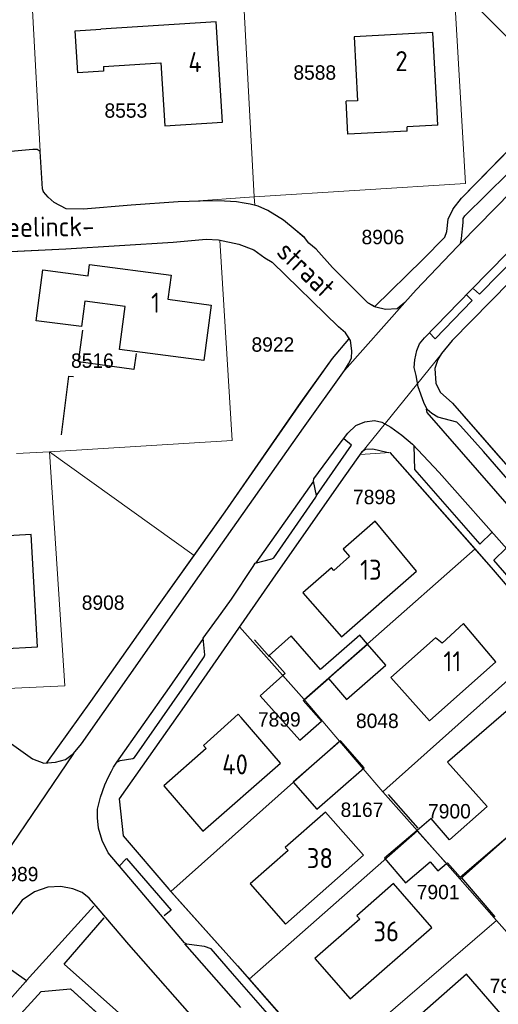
# Model space of a CAD drawing. Header units: metres. Extents: x 233874 to 239264, y 443832 to 448222.
# Tile 45 of 195: x 235125 to 235185, y 445082 to 445206. Entities that reach past the tile are written whole.
import ezdxf
from ezdxf.enums import TextEntityAlignment as Align

# ---------------------------------------------------------------- set-up
doc = ezdxf.new("R2010")
doc.units = ezdxf.units.M
doc.header["$MEASUREMENT"] = 0
doc.linetypes.add('LIJN1-1', pattern=[2, 1, -1])
doc.linetypes.add('LIJN1-3', pattern=[4, 1, -3])
for name, color, linetype in [('DAKRAND', 4, 'Continuous'), ('DAKRAND-BYG', 4, 'Continuous'), ('Goud-kadastrale grenzen', 13, 'Continuous'), ('Goud-markering', 7, 'Continuous'), ('Goud-ontwerp', 2, 'Continuous'), ('HEG', 253, 'Continuous'), ('HOOFDGEBOUW', 4, 'Continuous'), ('HUISNUMMER', 253, 'Continuous'), ('KANTVERH', 253, 'Continuous'), ('MUUR', 253, 'Continuous'), ('STRAATNAAM', 253, 'Continuous'), ('TUSSENMUUR', 253, 'Continuous')]:
    doc.layers.add(name, color=color, linetype=linetype)
doc.layers.add('G01 kadestrale perceelsgrens', color=73, linetype='Continuous', lineweight=0)
doc.layers.add('Z01 perceelnummer', color=73, linetype='Continuous', lineweight=13)
doc.layers.add('Goud-hulp', color=210, linetype='Continuous', plot=False)
doc.styles.get("Standard").update_dxf_attribs({"font": 'iso.shx'})
doc.styles.add('Styledgn001', font='dgn001.shx')

# ---------------------------------------------------------------- blocks, each defined once
blk = doc.blocks.new('A$C1532452F')
at = {"layer": 'G01 kadestrale perceelsgrens'}
for p, q in [((235179.276, 445210.086), (235192.959, 445196.345)), ((235152.92, 445208.472), (235154.267, 445183.376)), ((235146.086, 445182.79), (235154.267, 445183.376)), ((235154.267, 445183.376), (235154.322, 445182.331)), ((235166.131, 445165.55), (235166.184, 445165.615)), ((235167.525, 445151.13), (235177.758, 445163.777)), ((235124.471, 445151.229), (235128.577, 445151.426)), ((235146.712, 445138.462), (235128.577, 445151.426)), ((235167.525, 445151.13), (235171.278, 445151.351)), ((235171.278, 445151.351), (235181.954, 445139.28)), ((235168.777, 445127.682), (235181.954, 445139.28)), ((235152.394, 445129.538), (235160.505, 445120.431)), ((235160.505, 445120.431), (235168.777, 445127.682)), ((235170.866, 445109.314), (235191.34, 445127.602)), ((235160.505, 445120.431), (235164.967, 445115.208)), ((235180.063, 445097.934), (235201.315, 445116.839)), ((235143.822, 445096.376), (235164.967, 445115.208)), ((235164.967, 445115.208), (235170.394, 445108.861)), ((235170.394, 445108.861), (235170.866, 445109.314)), ((235170.394, 445108.861), (235174.705, 445103.993)), ((235153.632, 445085.411), (235174.705, 445103.993)), ((235174.705, 445103.993), (235180.063, 445097.934)), ((235180.063, 445097.934), (235184.622, 445092.779)), ((235163.283, 445074.414), (235184.622, 445092.779)), ((235184.622, 445092.779), (235189.638, 445087.086)), ((235153.632, 445085.411), (235163.283, 445074.414))]:
    blk.add_line(p, q, dxfattribs=at)
at = {"layer": 'G01 kadestrale perceelsgrens', "flags": 128}
for points in [[(235154.267, 445183.376), (235180.743, 445185.051), (235179.276, 445210.086)], [(235152.92, 445208.472), (235126.476, 445206.747), (235127.408, 445189.061)], [(235154.322, 445182.331), (235154.764, 445182.232), (235155.985, 445181.647), (235157.93, 445180.444), (235159.38, 445179.257), (235160.538, 445178.277), (235161.111, 445177.565), (235162.03, 445176.841), (235164.089, 445174.543), (235168.508, 445170.086), (235169.336, 445169.593), (235175.378, 445175.52), (235178.146, 445178.308), (235178.417, 445179.043), (235178.566, 445180.576), (235179.203, 445181.894), (235180.237, 445183.2), (235188.698, 445191.856), (235192.959, 445196.345)], [(235115.884, 445188.101), (235116.276, 445188.377), (235126.522, 445189.288), (235127.069, 445189.32), (235127.408, 445189.061)], [(235127.408, 445189.061), (235127.704, 445184.39), (235127.84, 445183.989), (235128.414, 445183.325), (235129.186, 445182.656), (235130.698, 445181.863), (235132.88, 445181.843), (235138.847, 445182.346), (235144.712, 445182.753), (235146.086, 445182.79)], [(235177.758, 445163.777), (235179.07, 445165.384), (235186.35, 445172.788), (235195.176, 445181.705)], [(235122.842, 445176.48), (235130.636, 445176.856), (235144.104, 445177.714), (235148.232, 445178.077), (235149.767, 445177.978), (235149.958, 445177.939)], [(235149.958, 445177.939), (235151.503, 445152.867), (235128.577, 445151.426)], [(235166.184, 445165.615), (235165.71, 445166.357), (235164.841, 445167.08), (235156.521, 445175.183), (235155.597, 445175.758), (235154.191, 445176.745), (235152.329, 445177.45), (235149.958, 445177.939)], [(235146.712, 445138.462), (235150.608, 445143.929), (235160.123, 445157.609), (235164.07, 445163.137), (235166.131, 445165.55)], [(235177.574, 445158.934), (235177.014, 445160.043), (235176.875, 445161.883), (235177.258, 445163.011), (235177.485, 445163.369), (235177.758, 445163.777)], [(235185.086, 445150.688), (235179.116, 445157.546), (235177.574, 445158.934)], [(235111.66, 445121.26), (235130.514, 445122.154), (235128.577, 445151.426)], [(235152.394, 445129.538), (235156.536, 445135.507), (235165.112, 445147.729), (235167.525, 445151.13)], [(235181.954, 445139.28), (235184.009, 445136.956), (235191.728, 445127.931)], [(235128.263, 445112.496), (235133.777, 445120.167), (235142.351, 445132.341), (235146.712, 445138.462)], [(235152.394, 445129.538), (235145.46, 445119.545), (235137.353, 445108.002), (235137.849, 445103.373), (235143.537, 445096.694), (235143.822, 445096.376)], [(235114.637, 445121.028), (235114.661, 445121.028), (235116.333, 445120.578), (235117.263, 445120.201), (235118.724, 445119.36), (235120.327, 445118.317), (235121.484, 445117.288), (235123.255, 445115.297), (235125.292, 445113.843), (235126.456, 445113.012), (235127.876, 445112.47), (235128.263, 445112.496)], [(235143.822, 445096.376), (235152.155, 445087.094), (235153.632, 445085.411)], [(235102.572, 445059.268), (235107.652, 445066.554), (235108.415, 445067.174), (235109.269, 445067.494), (235112.86, 445068.122), (235114.026, 445068.928), (235122.001, 445077.796), (235127.551, 445083.866), (235131.232, 445084.194), (235142.863, 445073.656)]]:
    blk.add_lwpolyline(points, dxfattribs=at)
at = {"layer": 'Z01 perceelnummer', "linetype": 'Continuous', "lineweight": 13, "style": 'Styledgn001'}
for s, p in [('8588', (235161.845, 445198.946)), ('8553', (235138.171, 445194.184)), ('8906', (235170.388, 445178.343)), ('8922', (235156.595, 445164.885)), ('8516', (235133.975, 445162.865)), ('7898', (235169.318, 445145.79)), ('8908', (235135.319, 445132.562)), ('7899', (235157.398, 445117.937)), ('8048', (235169.691, 445117.762)), ('8167', (235167.763, 445106.631)), ('7900', (235178.724, 445106.443)), ('8989', (235124.53, 445098.566)), ('7901', (235177.31, 445096.321)), ('7903', (235186.457, 445084.571))]:
    blk.add_text(s, height=1.8, dxfattribs=at).set_placement(p, align=Align.MIDDLE_CENTER)

msp = doc.modelspace()

# ---------------------------------------------------------------- linework, layer by layer
at = {"layer": 'DAKRAND'}
for points in [[(235135.35, 445199.68), (235135.38, 445199.13), (235132.16, 445198.92), (235131.83, 445204.16), (235135.05, 445204.37)], [(235133.01, 445170.32), (235132.61, 445167.13), (235126.93, 445167.85)], [(235178.35, 445099.88), (235178.49, 445100), (235180.06, 445098.17), (235190.97, 445107.48), (235187.58, 445111.45)], [(235183.45, 445107.02), (235178.75, 445102.84), (235176.45, 445105.54), (235174.67, 445104.03)], [(235174.67, 445104.03), (235170.6, 445100.55), (235173.21, 445097.49), (235176.29, 445100.11), (235177.27, 445098.96), (235178.35, 445099.88)]]:
    msp.add_lwpolyline(points, dxfattribs=at)
at = {"layer": 'DAKRAND-BYG'}
for p, q in [((235160.53, 445120.41), (235163.55, 445123.05)), ((235160.4, 445120.3), (235160.53, 445120.41))]:
    msp.add_line(p, q, dxfattribs=at)
for points in [[(235168.44, 445127.38), (235167.48, 445128.47), (235162.57, 445124.18), (235158.89, 445128.39), (235156.13, 445125.94), (235158.14, 445123.69), (235157.84, 445123.43)], [(235163.55, 445123.05), (235165.83, 445120.45), (235170.74, 445124.75), (235168.44, 445127.38)], [(235157.84, 445123.43), (235155, 445120.9), (235159.96, 445115.32), (235162.68, 445117.73), (235160.4, 445120.3)], [(235162.09, 445106.68), (235168.03, 445111.89), (235165.07, 445115.27), (235159.13, 445110.07), (235162.09, 445106.68)]]:
    msp.add_lwpolyline(points, dxfattribs=at)
at = {"layer": 'Goud-hulp', "linetype": 'LIJN1-3', "const_width": 0.45, "flags": 128}
msp.add_lwpolyline([(235147.09, 445282.129, 0.0407468), (235061.819, 445201.025)], format="xyb", dxfattribs=at)
at = {"layer": 'Goud-hulp', "linetype": 'LIJN1-1', "ltscale": 3}
msp.add_arc((235601.234, 444719.273), 720, 128.839879, 148.762443, dxfattribs=at)
at = {"layer": 'Goud-hulp', "linetype": 'Continuous'}
for radius in [719.5, 716.55, 716.05]:
    msp.add_arc((235601.234, 444719.273), radius, 128.839879, 148.762443, dxfattribs=at)
at = {"layer": 'Goud-markering', "linetype": 'LIJN1-1', "ltscale": 3}
for centre, radius, start, end in [((235697.385, 444633.86), 853.462, 121.774605, 149.18254), ((235699.984, 444630.603), 850.5, 121.807635, 148.928273)]:
    msp.add_arc(centre, radius, start, end, dxfattribs=at)
at = {"layer": 'Goud-markering', "ltscale": 3}
for radius in [854.6, 853.5]:
    msp.add_arc((235699.984, 444630.603), radius, 121.807635, 148.928273, dxfattribs=at)
at = {"layer": 'Goud-ontwerp', "linetype": 'Continuous'}
for centre, radius, start, end in [((235697.385, 444633.86), 853.962, 121.774624, 149.182442), ((235699.984, 444630.603), 850, 121.807635, 148.928273)]:
    msp.add_arc(centre, radius, start, end, dxfattribs=at)
at = {"layer": 'HEG'}
for p, q in [((235171.04, 445108.52), (235174.77, 445104.33)), ((235180.23, 445098.1), (235184.43, 445093.21))]:
    msp.add_line(p, q, dxfattribs=at)
at = {"layer": 'HOOFDGEBOUW'}
for p, q in [((235167.19, 445195.41), (235165.8, 445195.34)), ((235166.01, 445191.22), (235165.8, 445195.34)), ((235177.27, 445192.36), (235177.14, 445194.83)), ((235177.27, 445192.36), (235173.42, 445192.16)), ((235173.44, 445191.61), (235173.42, 445192.16)), ((235173.44, 445191.61), (235166.01, 445191.22)), ((235126.93, 445167.85), (235127.77, 445174.23)), ((235127.77, 445174.23), (235133.43, 445173.48)), ((235157.55, 445112.48), (235152.61, 445118.17))]:
    msp.add_line(p, q, dxfattribs=at)
for points in [[(235135.35, 445199.68), (235142.57, 445200.15), (235143.07, 445192.27), (235150.28, 445192.73), (235149.48, 445205.29), (235135.05, 445204.37)], [(235177.14, 445194.83), (235176.66, 445203.95), (235166.77, 445203.43), (235167.19, 445195.41)], [(235133.43, 445173.48), (235133.61, 445174.89), (235143.83, 445173.55), (235143.43, 445170.55), (235148.85, 445169.83)], [(235148.85, 445169.83), (235147.94, 445162.88), (235137.39, 445164.27), (235138.1, 445169.65), (235133.01, 445170.32)], [(235174.6, 445136.52), (235169.43, 445142.77), (235165.41, 445139.25)], [(235122.54, 445126.78), (235127.08, 445127.04), (235126.28, 445141.1), (235111.75, 445140.26), (235111.04, 445141.66), (235107.82, 445140.04), (235105.19, 445139.89), (235105.51, 445134.29)], [(235165.41, 445139.25), (235166.21, 445138.36), (235164.23, 445136.58), (235163.93, 445136.9)], [(235163.93, 445136.9), (235160.37, 445133.78), (235165.18, 445128.27), (235174.6, 445136.52)], [(235184.55, 445125.16), (235180.48, 445129.97), (235177.83, 445127.49), (235176.99, 445128.14), (235171.39, 445123.18), (235176.24, 445117.75), (235184.55, 445125.16)], [(235190.36, 445118.55), (235188.27, 445121), (235178.49, 445112.6), (235183.45, 445107.02)], [(235152.61, 445118.17), (235152.26, 445118.58), (235147.89, 445114.69), (235148.23, 445114.31)], [(235148.23, 445114.31), (235142.94, 445109.64), (235147.83, 445103.95), (235157.55, 445112.48)], [(235167.94, 445100.93), (235163.18, 445106.34), (235158.15, 445101.91), (235158.5, 445101.51), (235153.75, 445097.33), (235158.17, 445092.32), (235167.94, 445100.93)], [(235176.51, 445091.9), (235171.7, 445097.39), (235167.12, 445093.36), (235167.48, 445092.94), (235161.87, 445088.02), (235166.3, 445082.96), (235176.51, 445091.9)], [(235186.2, 445079.85), (235180.86, 445086.05), (235171.07, 445077.42), (235176.12, 445071.95), (235180.55, 445075.64), (235181.15, 445075.35), (235186.2, 445079.85)]]:
    msp.add_lwpolyline(points, dxfattribs=at)
at = {"layer": 'KANTVERH'}
msp.add_line((235125.71, 445085.26), (235134.14, 445094.56), dxfattribs=at)
for points in [[(235165.56, 445161.65), (235173.12, 445170.14), (235174.56, 445171.73), (235179.75, 445177.16), (235180.11, 445177.55), (235180.22, 445178.14), (235180.44, 445180.17), (235180.45, 445180.66), (235180.66, 445181), (235186.09, 445186.34), (235196.04, 445196.58), (235196.4, 445197.01), (235197.05, 445197.14), (235199.34, 445197.32), (235199.99, 445197.45), (235200.65, 445197.92), (235205.33, 445203.13), (235221.84, 445220), (235236.26, 445234.97), (235246.66, 445245.39), (235254.77, 445254.08)], [(235180.11, 445177.55), (235190.82, 445188.41), (235200.14, 445197.44)], [(235169.34, 445169.59), (235175.38, 445175.52), (235178.15, 445178.31), (235178.42, 445179.04), (235178.57, 445180.58), (235179.2, 445181.89), (235180.24, 445183.2), (235188.7, 445191.86)], [(235173.12, 445170.14), (235172.16, 445169.37), (235170.71, 445169.27), (235169.48, 445169.56), (235168.51, 445170.09), (235164.09, 445174.54), (235162.03, 445176.84), (235161.11, 445177.57), (235160.54, 445178.28), (235159.38, 445179.26), (235157.93, 445180.44), (235155.98, 445181.65), (235154.76, 445182.23), (235153.73, 445182.46), (235152.99, 445182.59), (235152.05, 445182.77), (235150.52, 445182.82), (235148.88, 445182.87), (235144.71, 445182.75), (235138.85, 445182.35), (235132.88, 445181.84), (235130.7, 445181.86), (235129.19, 445182.66), (235128.41, 445183.33), (235127.84, 445183.99), (235127.7, 445184.39), (235127.41, 445189.06), (235127.07, 445189.32), (235126.52, 445189.29), (235116.28, 445188.38)], [(235211.54, 445118.66), (235182.99, 445151.47), (235180.12, 445154.69), (235179.64, 445155.15), (235177.27, 445155.77), (235176.5, 445156.24), (235175.92, 445156.76), (235175.5, 445157.61), (235174.82, 445159.57), (235174.57, 445161.01), (235174.3, 445162.01), (235174.38, 445162.95), (235174.62, 445164.14), (235174.99, 445164.97), (235175.61, 445165.74), (235181.35, 445171.66), (235190.58, 445181.03)], [(235121.99, 445176.44), (235130.64, 445176.86), (235144.1, 445177.71), (235148.23, 445178.08), (235149.77, 445177.98), (235152.33, 445177.45), (235154.19, 445176.74), (235155.6, 445175.76), (235156.52, 445175.18), (235164.84, 445167.08)], [(235181.76, 445171.84), (235182.48, 445171.18), (235187.45, 445176.22), (235186.63, 445176.95)], [(235186.35, 445172.79), (235179.07, 445165.38), (235177.73, 445163.74), (235177.26, 445163.01), (235176.88, 445161.88), (235177.01, 445160.04), (235177.57, 445158.93), (235179.12, 445157.55), (235187.2, 445148.26)], [(235176.17, 445166.37), (235176.94, 445165.6), (235181.56, 445170.41), (235180.89, 445171.08)], [(235131.59, 445113.69), (235132.62, 445114.9), (235147.38, 445135.95), (235160.42, 445154.47), (235165.56, 445161.65), (235166.08, 445162.48), (235166.45, 445163.16), (235166.48, 445164.1), (235166.32, 445165.4), (235165.71, 445166.36), (235164.84, 445167.08)], [(235128.26, 445112.5), (235133.78, 445120.17), (235142.35, 445132.34), (235150.61, 445143.93), (235160.12, 445157.61), (235164.07, 445163.14), (235166.13, 445165.55)], [(235175.82, 445156.81), (235175.9, 445156.36), (235177.91, 445154.06), (235191.12, 445138.96), (235205.37, 445122.58), (235219.34, 445106.56), (235220.68, 445105.13)], [(235161.69, 445147.79), (235161.75, 445148.08), (235164.76, 445152.2), (235166, 445153.8), (235166.98, 445154.76), (235168.13, 445155.22), (235169.33, 445155.38), (235170.26, 445155.15), (235171.38, 445154.52), (235172.74, 445153.53), (235174.09, 445152.4), (235177.45, 445148.87), (235186.26, 445138.92)], [(235162.08, 445145.99), (235166.45, 445152.3), (235165.48, 445153.07)], [(235171.13, 445151.31), (235170.88, 445151.36), (235169.11, 445151.77), (235168.22, 445151.75), (235167.76, 445151.46), (235165.11, 445147.73), (235156.54, 445135.51), (235145.46, 445119.54), (235137.35, 445108), (235137.85, 445103.37), (235143.54, 445096.69), (235152.15, 445087.09), (235163.35, 445074.34)], [(235200.66, 445069.96), (235214.43, 445089.71), (235217.55, 445094.22), (235216.05, 445099.92), (235212.32, 445104.21), (235209.17, 445107.98), (235198.45, 445120.08), (235184.01, 445136.96), (235171.28, 445151.35)], [(235174.28, 445152.2), (235174.34, 445149.22), (235182.52, 445139.88), (235184.07, 445141.39)], [(235159.42, 445077.09), (235151.53, 445086.12), (235148.85, 445089.23), (235148.02, 445089.51), (235146.73, 445089.65), (235145.8, 445089.78), (235145.51, 445089.98), (235139.96, 445096.51), (235135.95, 445101.25), (235135.2, 445102.76), (235134.76, 445104.31), (235134.6, 445105.61), (235134.63, 445106.7), (235134.98, 445108.22), (235135.53, 445109.74), (235136.01, 445110.77), (235136.37, 445111.45), (235136.64, 445111.94), (235137.05, 445112.57), (235137.46, 445112.81), (235139.05, 445113.05), (235139.26, 445113.15), (235145.23, 445121.73), (235147.99, 445125.76), (235148.05, 445126.01), (235147.91, 445127.7), (235147.87, 445128.1), (235150.1, 445131.2), (235151.4, 445132.99), (235154.11, 445137.07), (235154.37, 445137.51), (235156.47, 445138.04), (235156.72, 445138.18), (235161.98, 445145.75), (235162.08, 445145.99), (235161.69, 445147.79), (235154.47, 445137.55)], [(235192.8, 445131.5), (235191.13, 445129.98), (235184.29, 445137.89), (235185.83, 445139.39)], [(235137.05, 445112.57), (235143.65, 445121.93), (235147.92, 445128.09)], [(235075.77, 445126.84), (235076.18, 445121.37), (235076.32, 445119.48), (235076.62, 445119.47), (235101.9, 445120.74), (235111.25, 445121.29), (235112.78, 445121.19), (235114.66, 445121.03), (235116.33, 445120.58), (235117.26, 445120.2), (235118.72, 445119.36), (235120.33, 445118.32), (235121.48, 445117.29), (235123.26, 445115.3), (235125.29, 445113.84), (235126.46, 445113.01), (235127.88, 445112.47), (235129.37, 445112.57), (235130.62, 445112.93), (235131.59, 445113.69), (235122.99, 445100.97)], [(235137.33, 445099.57), (235138.26, 445100.53), (235143.85, 445094.05), (235142.98, 445093.34)], [(235148.03, 445078.99), (235138.55, 445089.76), (235134.68, 445094.25), (235133.58, 445095.57), (235132.71, 445096.25), (235131.54, 445096.73), (235130.01, 445097.03), (235128.37, 445096.93), (235126.71, 445096.34), (235125.19, 445095.3), (235123.95, 445093.7), (235121.41, 445090.16), (235120.73, 445089.09)], [(235155.88, 445070.06), (235154.09, 445068.38), (235152.48, 445067.69), (235130.44, 445087.29), (235135.44, 445093.08)], [(235145.5, 445089.83), (235152.54, 445081.87)], [(235111.99, 445076.58), (235120.73, 445089.09), (235120.91, 445088.64), (235125.71, 445085.26), (235125.61, 445085.07), (235115.73, 445074.03), (235115.53, 445074.03)], [(235122, 445077.8), (235127.55, 445083.87), (235131.23, 445084.19), (235150.41, 445066.82)]]:
    msp.add_lwpolyline(points, dxfattribs=at)
at = {"layer": 'MUUR'}
msp.add_line((235154.3, 445127.9), (235156.17, 445125.76), dxfattribs=at)
for points in [[(235139.44, 445163.78), (235139.18, 445161.75), (235132.22, 445162.72), (235132.79, 445166.67)], [(235130.09, 445153.57), (235131.02, 445160.92), (235131.61, 445160.86)]]:
    msp.add_lwpolyline(points, dxfattribs=at)
at = {"layer": 'TUSSENMUUR'}
for p, q in [((235157.84, 445123.43), (235160.51, 445120.43)), ((235160.51, 445120.43), (235160.53, 445120.41)), ((235174.67, 445104.03), (235174.7, 445103.99)), ((235174.7, 445103.99), (235178.35, 445099.88))]:
    msp.add_line(p, q, dxfattribs=at)
msp.add_lwpolyline([(235163.55, 445123.05), (235163.53, 445123.08), (235168.44, 445127.38)], dxfattribs=at)

# ---------------------------------------------------------------- block references
at = {"layer": 'Goud-kadastrale grenzen', "linetype": 'Continuous'}
msp.add_blockref('A$C1532452F', (0, 0), dxfattribs=at)

# ---------------------------------------------------------------- texts
at = {"layer": 'HUISNUMMER'}
for s, p in [('2', (235171.95, 445199.13)), ('4', (235146, 445199)), ('1', (235141.33, 445168.87)), ('13', (235167.52, 445135.43)), ('11', (235177.97, 445123.97)), ('40', (235150.24, 445111.06)), ('38', (235160.85, 445099.32)), ('36', (235169.2, 445090.15))]:
    msp.add_text(s, height=2.5, dxfattribs=at).set_placement(p)
at = {"layer": 'STRAATNAAM'}
for s, rotation, p in [('Sweelinck-', 0.6882, (235119.49, 445178.29)), ('straat', 316.2568, (235156.89, 445176.28))]:
    msp.add_text(s, height=2.5, rotation=rotation, dxfattribs=at).set_placement(p)

doc.saveas('drawing.dxf')
